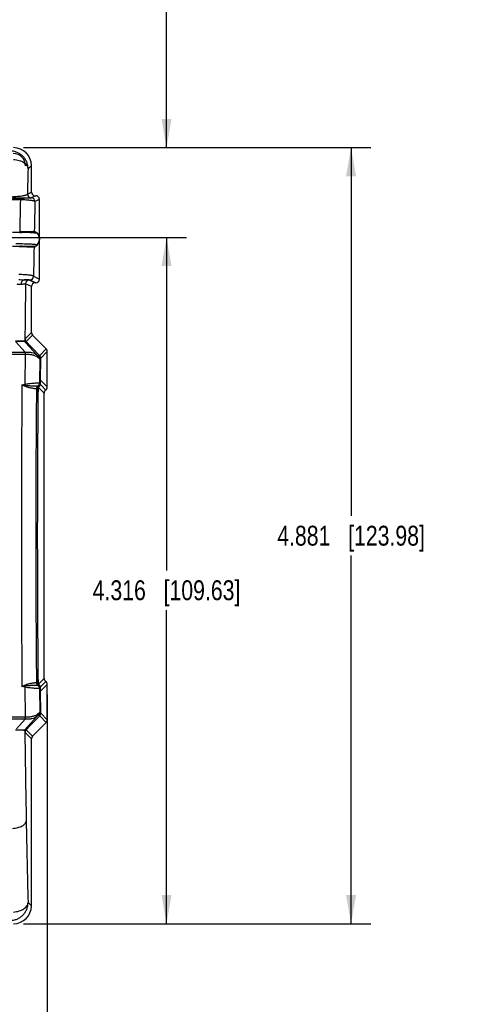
# Model space of a CAD drawing. Header units: inches. Extents: x 0 to 34, y 0 to 22.
# Tile 15 of 45: x 11 to 13.8, y 4.9 to 11.1. Entities that reach past the tile are written whole.
import ezdxf

# ---------------------------------------------------------------- set-up
doc = ezdxf.new("R2010")
doc.units = ezdxf.units.IN
doc.header["$LTSCALE"] = 1.87
doc.header["$MEASUREMENT"] = 0
doc.layers.get('0').update_dxf_attribs({"linetype": 'CONTINUOUS'})
doc.layers.add('DIMENSIONS', color=7, linetype='CONTINUOUS')
doc.styles.get("Standard").update_dxf_attribs({"font": 'txt', "width": 0.8})
doc.dimstyles.new('DIMSTYLE_1', dxfattribs={"dimtxt": 0.125, "dimasz": 0.18, "dimexe": 0.18, "dimexo": 0.0625, "dimgap": 0.09, "dimtad": 0, "dimtih": 1, "dimtoh": 1, "dimdec": 3, "dimzin": 4, "dimdsep": 46, "dimtxsty": 'STANDARD', "dimblk": '_FILLED', "dimblk1": '_FILLED', "dimblk2": '_FILLED', "dimcen": 0.09, "dimadec": 0, "dimazin": 0, "dimtp": 0.01, "dimtm": 0.01, "dimtfac": 1, "dimtdec": 3, "dimtofl": 0, "dimtmove": 0, "dimatfit": 3, "dimldrblk": '_FILLED', "dimfxl": 1, "dimtolj": 1, "dimtzin": 4, "dimarcsym": 0})

# ---------------------------------------------------------------- blocks, each defined once
blk = doc.blocks.new('_FILLED')
at = {"color": 0, "linetype": 'BYBLOCK'}
blk.add_solid([(0, 0), (-1, 0.174), (-1, -0.174)], dxfattribs=at)
blk = doc.blocks.new('*D3')
at = {"layer": 'DIMENSIONS', "color": 2, "linetype": 'CONTINUOUS'}
for p, q in [((11.1363, 6.8656), (11.1363, 3.8497)), ((7.7563, 6.6429), (7.7563, 3.8497)), ((7.7563, 3.9747), (8.7213, 3.9747)), ((11.1363, 3.9747), (10.1713, 3.9747))]:
    blk.add_line(p, q, dxfattribs=at)
at = {"layer": 'DIMENSIONS', "color": 2, "linetype": 'CONTINUOUS', "xscale": 0.18, "yscale": 0.18, "zscale": 0.18, "rotation": 180}
blk.add_blockref('_FILLED', (7.7563, 3.9747), dxfattribs=at)
at = {"layer": 'DIMENSIONS', "color": 2, "linetype": 'CONTINUOUS', "xscale": 0.18, "yscale": 0.18, "zscale": 0.18}
blk.add_blockref('_FILLED', (11.1363, 3.9747), dxfattribs=at)
at = {"layer": 'DIMENSIONS', "color": 2, "linetype": 'CONTINUOUS', "insert": (9.4463, 4.0372), "char_height": 0.125, "width": 1.325, "attachment_point": 2, "line_spacing_factor": 0.9}
blk.add_mtext('3.380{\\Ftxt.shx;\\W1.000000;\\H0.125000; }[85.85]', dxfattribs=at)
blk = doc.blocks.new('*D7')
at = {"layer": 'DIMENSIONS', "color": 2, "linetype": 'CONTINUOUS'}
for p, q in [((10.9859, 10.3039), (13.1723, 10.3039)), ((13.0473, 10.3039), (13.0473, 7.9884)), ((13.0473, 5.4229), (13.0473, 7.7384)), ((10.9859, 5.4229), (13.1723, 5.4229))]:
    blk.add_line(p, q, dxfattribs=at)
at = {"layer": 'DIMENSIONS', "color": 2, "linetype": 'CONTINUOUS', "xscale": 0.18, "yscale": 0.18, "zscale": 0.18}
for p, rotation in [((13.0473, 10.3039), 90), ((13.0473, 5.4229), 270)]:
    blk.add_blockref('_FILLED', p, dxfattribs=dict(at, rotation=rotation))
at = {"layer": 'DIMENSIONS', "color": 2, "linetype": 'CONTINUOUS', "insert": (13.0473, 7.9259), "char_height": 0.125, "width": 1.425, "attachment_point": 2, "line_spacing_factor": 0.9}
blk.add_mtext('4.881{\\Ftxt.shx;\\W1.000000;\\H0.125000; }[123.98]', dxfattribs=at)
blk = doc.blocks.new('*D8')
at = {"layer": 'DIMENSIONS', "color": 2, "linetype": 'CONTINUOUS'}
for p, q in [((10.3728, 14.4521), (12.0113, 14.4521)), ((11.8863, 14.4521), (11.8863, 12.503)), ((11.8863, 10.3039), (11.8863, 12.253)), ((10.9859, 10.3039), (12.0113, 10.3039))]:
    blk.add_line(p, q, dxfattribs=at)
at = {"layer": 'DIMENSIONS', "color": 2, "linetype": 'CONTINUOUS', "xscale": 0.18, "yscale": 0.18, "zscale": 0.18}
for p, rotation in [((11.8863, 14.4521), 90), ((11.8863, 10.3039), 270)]:
    blk.add_blockref('_FILLED', p, dxfattribs=dict(at, rotation=rotation))
at = {"layer": 'DIMENSIONS', "color": 2, "linetype": 'CONTINUOUS', "insert": (11.8863, 12.4405), "char_height": 0.125, "width": 1.425, "attachment_point": 2, "line_spacing_factor": 0.9}
blk.add_mtext('4.148{\\Ftxt.shx;\\W1.000000;\\H0.125000; }[105.36]', dxfattribs=at)
blk = doc.blocks.new('*D10')
at = {"layer": 'DIMENSIONS', "color": 2, "linetype": 'CONTINUOUS'}
for p, q in [((10.128, 9.7389), (12.0113, 9.7389)), ((11.8863, 9.7389), (11.8863, 7.6453)), ((11.8863, 5.4229), (11.8863, 7.3953)), ((10.9859, 5.4229), (12.0113, 5.4229))]:
    blk.add_line(p, q, dxfattribs=at)
at = {"layer": 'DIMENSIONS', "color": 2, "linetype": 'CONTINUOUS', "xscale": 0.18, "yscale": 0.18, "zscale": 0.18}
for p, rotation in [((11.8863, 9.7389), 90), ((11.8863, 5.4229), 270)]:
    blk.add_blockref('_FILLED', p, dxfattribs=dict(at, rotation=rotation))
at = {"layer": 'DIMENSIONS', "color": 2, "linetype": 'CONTINUOUS', "insert": (11.8863, 7.5828), "char_height": 0.125, "width": 1.425, "attachment_point": 2, "line_spacing_factor": 0.9}
blk.add_mtext('4.316{\\Ftxt.shx;\\W1.000000;\\H0.125000; }[109.63]', dxfattribs=at)

msp = doc.modelspace()

# ---------------------------------------------------------------- linework, layer by layer
at = {"color": 6, "linetype": 'CONTINUOUS'}
for p, q in [((11.0363, 10.191), (11.0152, 10.1699)), ((11.0363, 10.0247), (11.0363, 10.191)), ((11.0112, 10.0121), (11.0363, 10.0247)), ((11.0342, 9.9891), (11.0593, 10.0017)), ((11.0633, 10.0017), (11.0356, 9.9878)), ((11.0863, 9.9787), (11.0586, 9.9648)), ((11.0593, 10.0017), (11.0633, 10.0017)), ((11.0863, 9.7435), (11.0863, 9.9787)), ((10.9167, 9.7719), (11.0619, 9.7719)), ((10.9627, 9.7703), (10.974, 9.7701)), ((10.9781, 9.7719), (10.9781, 9.7764)), ((10.9801, 9.7765), (10.9801, 9.7719)), ((11.0205, 9.7771), (11.0206, 9.7723)), ((11.0216, 9.7724), (11.0215, 9.7772)), ((11.0337, 9.7772), (11.0484, 9.7777)), ((11.0517, 9.7785), (11.0526, 9.7723)), ((11.0546, 9.7794), (11.0545, 9.7783)), ((11.0545, 9.7783), (11.0565, 9.7793)), ((11.0548, 9.7683), (11.0564, 9.7682)), ((11.0564, 9.7682), (11.0573, 9.7682)), ((11.0565, 9.7793), (11.0565, 9.7793)), ((11.0573, 9.7682), (11.0709, 9.7675)), ((11.0686, 9.7703), (11.0619, 9.7719)), ((11.0731, 9.7669), (11.0686, 9.7703)), ((11.0723, 9.7674), (11.0728, 9.7671)), ((11.0731, 9.7669), (11.0728, 9.7671)), ((11.0731, 9.7669), (11.0731, 9.7669)), ((11.079, 9.7596), (11.0731, 9.7669)), ((11.0851, 9.7484), (11.079, 9.7596)), ((11.0878, 9.7391), (11.0851, 9.7484)), ((10.917, 9.6849), (11.06, 9.6849)), ((10.9667, 9.6794), (10.9607, 9.6794)), ((10.9781, 9.6793), (10.9781, 9.6849)), ((10.9801, 9.6849), (10.9801, 9.6793)), ((11.0206, 9.6845), (11.0205, 9.6786)), ((11.0528, 9.6844), (11.0518, 9.677)), ((11.0565, 9.6755), (11.0526, 9.6775)), ((11.0565, 9.6755), (11.0565, 9.6755)), ((11.057, 9.6775), (11.0567, 9.676)), ((11.0575, 9.6847), (11.057, 9.6775)), ((11.06, 9.6849), (11.0675, 9.6869)), ((11.0675, 9.6869), (11.0722, 9.6911)), ((11.072, 9.6913), (11.0719, 9.6916)), ((11.0722, 9.6912), (11.0722, 9.6911)), ((11.0863, 9.4761), (11.0863, 9.7187)), ((11.0494, 9.4946), (11.0863, 9.4761)), ((11.0363, 9.4301), (11, 9.4483)), ((11.0593, 9.4531), (11.023, 9.4713)), ((11.0264, 9.4716), (11.0633, 9.4531)), ((11.0363, 9.1404), (11.0363, 9.4301)), ((11.0633, 9.4531), (11.0593, 9.4531)), ((10.9965, 9.1006), (11.0363, 9.1404)), ((11.0029, 9.0841), (11.043, 9.1242)), ((11.1296, 9.0376), (11.043, 9.1242)), ((10.9366, 9.0842), (10.998, 9.0173)), ((10.9914, 9.0863), (10.9368, 9.0861)), ((10.9989, 9.0789), (10.9914, 9.0863)), ((10.9949, 9.0865), (10.9949, 9.0831)), ((10.9989, 9.0789), (11.071, 9.0002)), ((11.0388, 9.0384), (10.9989, 9.0789)), ((11.0029, 9.0841), (11.0314, 9.0551)), ((11.0314, 9.0551), (11.0415, 9.0449)), ((11.0407, 9.0441), (11.0388, 9.0384)), ((11.0415, 9.0449), (11.0434, 9.0429)), ((10.997, 8.8166), (10.9988, 9.0056)), ((11.0771, 9.0082), (11.0542, 9.0314)), ((11.0896, 8.9746), (11.0742, 8.9872)), ((11.0875, 8.9975), (11.0771, 9.0082)), ((11.0829, 8.9909), (11.0885, 8.9965)), ((11.0885, 8.9965), (11.0875, 8.9975)), ((11.0888, 8.9969), (11.1296, 9.0376)), ((11.0951, 8.9801), (11.0896, 8.9746)), ((11.0937, 8.8435), (11.0951, 8.9801)), ((11.1363, 9.0214), (11.0954, 8.9805)), ((11.1363, 8.7987), (11.1363, 9.0214)), ((11.0896, 8.9746), (11.0882, 8.8242)), ((10.9932, 8.8039), (10.9768, 8.8127)), ((10.9768, 8.8127), (10.9957, 8.8099)), ((10.9958, 8.8099), (10.9991, 8.8093)), ((11.0775, 8.8054), (11.078, 8.8053)), ((11.0781, 8.7953), (11.078, 8.7924)), ((11.0833, 8.8001), (11.0781, 8.8052)), ((11.1163, 8.7608), (11.0807, 8.7963)), ((11.0869, 8.8249), (11.0879, 8.8245)), ((11.0879, 8.8245), (11.0882, 8.8242)), ((11.0882, 8.8242), (11.0935, 8.8189)), ((11.1263, 8.7797), (11.0925, 8.8135)), ((11.0935, 8.8221), (11.0937, 8.8391)), ((11.0935, 8.8189), (11.0935, 8.8221)), ((11.0937, 8.841), (11.0937, 8.8435)), ((11.0937, 8.8391), (11.0937, 8.841)), ((11.094, 8.841), (11.1363, 8.7987)), ((11.068, 8.7864), (11.0678, 8.7867)), ((11.0732, 8.7812), (11.068, 8.7864)), ((11.0733, 8.7658), (11.0732, 8.7779)), ((11.0774, 8.7617), (11.0733, 8.7658)), ((11.0779, 8.7782), (11.0778, 8.7663)), ((11.078, 8.791), (11.0779, 8.7821)), ((11.0779, 8.7821), (11.0779, 8.7782)), ((11.078, 8.7924), (11.078, 8.791)), ((11.1163, 6.9661), (11.1163, 8.7608)), ((11.0678, 6.9402), (11.068, 6.9404)), ((11.068, 6.9404), (11.0732, 6.9456)), ((11.0732, 6.9507), (11.0733, 6.9558)), ((11.0733, 6.961), (11.0774, 6.9651)), ((11.0733, 6.9558), (11.0733, 6.961)), ((11.0778, 6.9606), (11.0779, 6.9487)), ((11.0779, 6.9487), (11.0779, 6.9447)), ((11.0779, 6.9447), (11.078, 6.9358)), ((11.0807, 6.9305), (11.1163, 6.9661)), ((11.0925, 6.9133), (11.1263, 6.9471)), ((10.9768, 6.9142), (10.9932, 6.9229)), ((10.9957, 6.917), (10.9768, 6.9142)), ((10.9991, 6.9175), (10.9957, 6.9169)), ((10.9988, 6.7212), (10.997, 6.9102)), ((11.078, 6.9215), (11.0775, 6.9214)), ((11.078, 6.9358), (11.078, 6.9345)), ((11.078, 6.9345), (11.0781, 6.9316)), ((11.0781, 6.9216), (11.0833, 6.9267)), ((11.0879, 6.9023), (11.0869, 6.902)), ((11.0882, 6.9026), (11.0879, 6.9023)), ((11.0935, 6.908), (11.0882, 6.9026)), ((11.0882, 6.9026), (11.0896, 6.7522)), ((11.0935, 6.9048), (11.0935, 6.908)), ((11.0937, 6.8878), (11.0935, 6.9048)), ((11.0937, 6.8858), (11.0937, 6.8878)), ((11.0937, 6.8833), (11.0937, 6.8858)), ((11.0951, 6.7467), (11.0937, 6.8833)), ((11.1363, 6.9281), (11.094, 6.8858)), ((11.1363, 6.7054), (11.1363, 6.9281)), ((11.0896, 6.7522), (11.0742, 6.7396)), ((11.0896, 6.7522), (11.0951, 6.7467)), ((10.998, 6.7095), (10.9415, 6.648)), ((11.071, 6.7267), (10.9919, 6.6403)), ((11.043, 6.6026), (11.1296, 6.6892)), ((11.0542, 6.6955), (11.0771, 6.7187)), ((11.0771, 6.7187), (11.0875, 6.7293)), ((11.0885, 6.7303), (11.0829, 6.7359)), ((11.0875, 6.7293), (11.0885, 6.7303)), ((11.1296, 6.6892), (11.0888, 6.73)), ((11.0954, 6.7463), (11.1363, 6.7054)), ((10.992, 6.6401), (10.9919, 6.6403)), ((10.9949, 6.6424), (10.995, 6.6395)), ((10.9965, 6.6262), (10.996, 6.6401)), ((11.0363, 6.5864), (10.9965, 6.6262)), ((11.0314, 6.6717), (11.0029, 6.6427)), ((11.043, 6.6026), (11.0029, 6.6427)), ((11.0417, 6.6822), (11.0314, 6.6717)), ((11.0405, 6.6834), (11.0407, 6.6827)), ((11.0363, 5.5358), (11.0363, 6.5864)), ((11.0152, 5.557), (11.0363, 5.5358))]:
    msp.add_line(p, q, dxfattribs=at)
for points in [[(11.0722, 9.6911), (11.0741, 9.6939), (11.077, 9.6984)], [(11.077, 9.6984), (11.0799, 9.7033), (11.0826, 9.7088), (11.085, 9.7146), (11.0858, 9.7167)]]:
    msp.add_lwpolyline(points, dxfattribs=at)
for centre, radius, start, end in [((68.1089, 8.644), 57.1141, 178.46915, 178.62743), ((84.6799, 8.3726), 73.7307, 178.754236, 178.909056), ((11.0342, 10.0121), 0.023, 180.02831, 269.94398), ((11.0355, 9.9648), 0.023, 0.02804, 89.94367), ((78.0421, 8.4303), 67.0012, 178.6876, 178.846263), ((10.8214, -1.418), 11.1892, 89.27614, 89.39255), ((10.9542, 14.4626), 4.6862, 270.1023, 270.41859), ((10.888, 3.614), 6.1567, 88.89772, 89.19923), ((10.9625, 13.3068), 3.5305, 270.42018, 270.81696), ((10.9314, 5.9276), 3.8427, 88.45509, 88.88134), ((10.9848, 11.7292), 1.9526, 270.82222, 271.43382), ((10.9716, 7.4371), 2.3327, 87.95707, 88.44353), ((11.0604, 9.7573), 0.0147, 44.68444, 89.96253), ((11.0616, 9.757), 0.0149, 42.91744, 89.95417), ((11.0122, 9.7164), 0.0779, 39.88862, 41.08704), ((11.0679, 9.7281), 0.0395, 84.85119, 85.61586), ((11.0687, 9.738), 0.0296, 83.90527, 84.8361), ((11.0696, 9.746), 0.0215, 82.72357, 83.88281), ((10.9525, 4.8247), 4.8547, 89.71241, 89.83168), ((10.9766, 9.6749), 0.01, 90, 153.27185), ((10.9547, 5.2387), 4.4407, 89.58192, 89.71397), ((8.4078, 9.7204), 2.6141, 359.08241, 359.21212), ((88.7564, 8.2187), 77.7175, 178.924447, 179.059309), ((11.0593, 9.6999), 0.015, 270.05377, 326.56792), ((11.0391, 9.505), 0.1902, 83.19735, 83.35335), ((11.0263, 9.4946), 0.023, 270.05605, 359.97167), ((96.8093, 8.0721), 85.8204, 179.081156, 179.322713), ((11.023, 9.4483), 0.023, 90.05357, 179.97775), ((11.5388, 9.0747), 0.5429, 178.58214, 179.31628), ((11.57, 9.0739), 0.5741, 177.94171, 178.58299), ((11.8862, 9.0627), 0.8905, 177.56033, 177.94937), ((11.0192, 9.1), 0.0227, 209.59689, 224.21868), ((9.4463, 395.1926), 386.1901, 269.769669, 270.230333), ((9.4463, 408.3303), 399.316, 269.777357, 270.222645), ((11.0666, 8.9746), 0.023, 0.07535, 45.00884), ((11.0722, 8.9805), 0.0228, 29.78318, 44.52523), ((125.9949, 7.8634), 115.0219, 179.527138, 180.472862), ((10.625, 10.7179), 1.9374, 280.46321, 281.00211), ((11.1312, 8.7492), 0.1484, 155.84007, 158.32982), ((10.8291, 8.7814), 0.1691, 9.68109, 11.81401), ((10.9901, 8.8408), 0.0251, 280.67955, 286.0939), ((10.8571, 8.7725), 0.1468, 14.53199, 17.50723), ((11.0908, 8.7866), 0.023, 124.50945, 179.89139), ((11.096, 8.781), 0.0229, 123.76666, 154.3367), ((11.0649, 8.8243), 0.023, 304.68335, 0.56445), ((11.0707, 8.8192), 0.0228, 303.78637, 340.83792), ((121.237, 7.8634), 110.1731, 179.519849, 180.480151), ((12.5339, 8.7919), 1.4608, 180.41868, 180.54927), ((113.4704, 7.8634), 102.3969, 179.49735, 180.50265), ((11.0548, 8.7619), 0.0226, 359.54073, 33.82288), ((11.095, 8.7816), 0.0218, 157.62651, 163.31203), ((11.0936, 8.7821), 0.0203, 154.37975, 157.6354), ((11.0908, 6.9402), 0.023, 180.10833, 235.49081), ((12.557, 6.9348), 1.4839, 179.3862, 179.58234), ((11.096, 6.9454), 0.0228, 179.53635, 188.38116), ((11.0548, 6.9649), 0.0226, 326.18348, 0.45005), ((11.096, 6.9458), 0.0229, 205.66327, 236.23333), ((10.6222, 4.9941), 1.9525, 78.99999, 79.53473), ((11.1338, 6.9788), 0.1513, 201.69183, 204.13398), ((10.8332, 6.9472), 0.1654, 347.28171, 349.44827), ((10.9901, 6.8862), 0.025, 73.887, 79.34192), ((10.8571, 6.9544), 0.1468, 342.49392, 345.46978), ((11.0651, 6.9026), 0.023, 0.08551, 55.58938), ((11.0704, 6.9075), 0.0231, 38.11372, 56.2138), ((11.0708, 6.9077), 0.0227, 0.5841, 38.14233), ((11.0666, 6.7522), 0.023, 314.99112, 359.92469), ((9.4463, -379.4651), 386.1895, 89.769668, 90.230332), ((9.4463, -392.6062), 399.3188, 89.777358, 90.222642), ((11.0723, 6.7463), 0.0228, 315.4546, 0.61193), ((10.942, 4.2704), 2.3703, 88.79248, 89.82154), ((12.4989, 5.1), 2.1547, 134.19203, 134.37397), ((95.7872, 7.643), 84.7982, 180.678049, 181.063688), ((11.543, 6.6522), 0.5471, 180.87712, 181.26688), ((11.02, 6.6267), 0.0235, 165.59596, 181.03911), ((12.129, 5.481), 1.6237, 133.44381, 134.20492), ((11.0192, 6.6269), 0.0228, 135.79237, 165.64861), ((75.3651, 7.2631), 64.3726, 181.063047, 181.518755)]:
    msp.add_arc(centre, radius, start, end, dxfattribs=at)
at = {"color": 7, "linetype": 'CONTINUOUS'}
msp.add_arc((11.06, 9.6999), 0.0149, 270.07116, 324.21525, dxfattribs=at)
at = {"color": 6, "linetype": 'CONTINUOUS'}
for centre, major_axis, ratio, start_param, end_param in [((10.9232, 10.1908), (0.08, 0.08), 0.998783, -0.784789, 0.784789), ((10.9215, 10.1891), (-0.0552, -0.0552), 0.998783, 2.356803, 3.926382), ((11.0593, 10.0247), (0.0206, 0.0103), 0.999239, 2.678371, 4.248559), ((11.0633, 9.9787), (0.0206, 0.0103), 0.999239, -0.463221, 1.106966), ((11.0633, 9.4761), (-0.0206, 0.0103), 0.999239, 2.034627, 3.604814), ((11.0593, 9.4301), (0.0206, -0.0103), 0.999239, 2.034627, 3.604814), ((11.0593, 9.1405), (0.0163, 0.0163), 0.998783, -3.926382, -3.141593), ((11.1133, 9.0214), (-0.0163, -0.0163), 0.998783, 2.356803, 3.141593), ((11.1133, 8.7987), (0.0163, -0.0163), 0.998783, -0.184989, 0.784789), ((11.1393, 8.7607), (-0.0163, 0.0163), 0.998783, -0.184989, 0.784789), ((11.1393, 6.9661), (0.0163, 0.0163), 0.998783, -3.926382, -2.956603), ((11.1133, 6.9281), (0.0163, 0.0163), 0.998783, -0.784789, 0.184989), ((11.1133, 6.7055), (0.0163, -0.0163), 0.998783, 0, 0.784789), ((11.0593, 6.5864), (0.0163, -0.0163), 0.998783, -3.141593, -2.356803), ((10.9232, 5.536), (0.08, -0.08), 0.998783, -0.784789, 0.784789)]:
    msp.add_ellipse(centre, major_axis=major_axis, ratio=ratio, start_param=start_param, end_param=end_param, dxfattribs=at)
for points, knots in [([(11.0152, 10.1699), (11.0152, 10.1772), (11.0138, 10.192), (11.0074, 10.2134), (10.997, 10.2331), (10.9829, 10.2503), (10.9657, 10.2645), (10.9461, 10.2751), (10.9247, 10.2816), (10.9099, 10.2831), (10.9025, 10.2831)], [0, 0, 0, 0, 0.124832, 0.249878, 0.374789, 0.499736, 0.624723, 0.74975, 0.874968, 1, 1, 1, 1]), ([(10.9239, 10.2303), (10.9299, 10.2299), (10.9417, 10.2284), (10.9586, 10.2243), (10.9742, 10.2184), (10.9878, 10.2109), (10.9992, 10.2021), (11.0078, 10.1921), (11.0134, 10.1813), (11.015, 10.1736), (11.0152, 10.1699)], [0, 0, 0, 0, 0.152335, 0.300554, 0.441469, 0.573072, 0.694041, 0.804221, 0.905195, 1, 1, 1, 1]), ([(10.9645, 9.9863), (10.8796, 9.9861), (10.5392, 9.9855), (10.1988, 9.9852), (9.9433, 9.985)], [0, 0, 0, 0, 0.249479, 1, 1, 1, 1]), ([(10.9666, 9.9756), (10.8815, 9.9754), (10.7113, 9.9751), (10.4558, 9.9747), (10.2, 9.9744), (10.0293, 9.9742), (9.944, 9.9741)], [0, 0, 0, 0, 0.249475, 0.499355, 0.749558, 1, 1, 1, 1]), ([(10.9183, 9.9971), (10.9252, 9.9972), (10.9383, 9.9976), (10.9568, 9.9988), (10.9728, 10.0004), (10.9844, 10.0021), (10.9921, 10.0036), (10.9969, 10.0048), (11.0009, 10.0059), (11.0043, 10.0071), (11.007, 10.0082), (11.009, 10.0093), (11.0105, 10.0106), (11.011, 10.0116), (11.0112, 10.0121)], [0, 0, 0, 0, 0.216314, 0.412662, 0.58133, 0.720026, 0.778237, 0.829183, 0.873047, 0.910011, 0.940311, 0.964501, 0.98368, 1, 1, 1, 1]), ([(10.9203, 9.9866), (10.9284, 9.9866), (10.944, 9.9867), (10.9662, 9.9869), (10.9831, 9.9871), (10.9952, 9.9873), (11.0029, 9.9875), (11.0098, 9.9877), (11.0159, 9.9879), (11.021, 9.9881), (11.0253, 9.9883), (11.0283, 9.9884), (11.0303, 9.9886), (11.0315, 9.9887), (11.0325, 9.9888), (11.0332, 9.9889), (11.0338, 9.989), (11.0341, 9.9891), (11.0342, 9.9891)], [0, 0, 0, 0, 0.214045, 0.411424, 0.58406, 0.659721, 0.727956, 0.788579, 0.841508, 0.886777, 0.924433, 0.954519, 0.96674, 0.977089, 0.985574, 0.992206, 0.997002, 1, 1, 1, 1]), ([(11.0356, 9.9878), (11.0353, 9.9878), (11.0347, 9.9877), (11.0336, 9.9876), (11.032, 9.9874), (11.03, 9.9873), (11.0273, 9.9872), (11.0227, 9.987), (11.0154, 9.9868), (11.0052, 9.9866), (10.9931, 9.9864), (10.9793, 9.9863), (10.9696, 9.9863), (10.9645, 9.9863)], [0, 0, 0, 0, 0.009795, 0.025414, 0.047535, 0.076817, 0.113907, 0.159172, 0.273502, 0.418041, 0.590392, 0.787194, 1, 1, 1, 1]), ([(10.9666, 9.9756), (10.9665, 9.977), (10.9663, 9.9796), (10.9659, 9.9826), (10.9655, 9.9845), (10.9652, 9.9853), (10.965, 9.9858), (10.9648, 9.9861), (10.9647, 9.9863), (10.9645, 9.9863)], [0, 0, 0, 0, 0.397988, 0.706306, 0.820913, 0.907373, 0.940034, 0.9659, 1, 1, 1, 1]), ([(11.0586, 9.9648), (11.0584, 9.9652), (11.058, 9.9657), (11.0572, 9.9663), (11.056, 9.967), (11.054, 9.9678), (11.0511, 9.9686), (11.0475, 9.9695), (11.0412, 9.9707), (11.0317, 9.972), (11.0183, 9.9733), (11.0027, 9.9744), (10.9851, 9.9752), (10.9729, 9.9755), (10.9666, 9.9756)], [0, 0, 0, 0, 0.01258, 0.020971, 0.030995, 0.056273, 0.088831, 0.128798, 0.176172, 0.292893, 0.437501, 0.607129, 0.797108, 1, 1, 1, 1]), ([(11.0484, 9.7777), (11.0492, 9.7778), (11.0506, 9.7778), (11.0523, 9.778), (11.0533, 9.7781), (11.0539, 9.7782), (11.0543, 9.7782), (11.0545, 9.7783), (11.0545, 9.7783)], [0, 0, 0, 0, 0.396852, 0.69547, 0.808016, 0.896135, 0.959982, 1, 1, 1, 1]), ([(11.0551, 9.779), (11.0551, 9.7789), (11.0553, 9.7787), (11.0556, 9.7779), (11.056, 9.7766), (11.0564, 9.7746), (11.0567, 9.773), (11.0568, 9.7722)], [0, 0, 0, 0, 0.059028, 0.13616, 0.347637, 0.636244, 1, 1, 1, 1]), ([(11.0565, 9.7793), (11.0566, 9.7793), (11.0567, 9.7791), (11.0568, 9.7788), (11.0569, 9.7782), (11.057, 9.7774), (11.0571, 9.7764), (11.0573, 9.7746), (11.0574, 9.7732), (11.0574, 9.7722)], [0, 0, 0, 0, 0.023043, 0.073224, 0.153347, 0.263714, 0.404193, 0.574227, 1, 1, 1, 1]), ([(11.0719, 9.7663), (11.074, 9.7638), (11.0778, 9.7586), (11.0807, 9.7529), (11.0819, 9.7501)], [0, 0, 0, 0, 0.51587, 1, 1, 1, 1]), ([(11.0723, 9.7674), (11.0728, 9.7668), (11.0747, 9.7646), (11.0765, 9.7623), (11.0777, 9.7606)], [0, 0, 0, 0, 0.256366, 1, 1, 1, 1]), ([(11.0777, 9.7606), (11.0783, 9.7597), (11.0805, 9.7563), (11.0824, 9.7526), (11.0836, 9.7498)], [0, 0, 0, 0, 0.258032, 1, 1, 1, 1]), ([(11.0819, 9.7501), (11.0831, 9.747), (11.085, 9.7408), (11.0856, 9.7342), (11.0855, 9.731)], [0, 0, 0, 0, 0.50385, 1, 1, 1, 1]), ([(11.0855, 9.731), (11.0855, 9.7278), (11.0848, 9.7212), (11.0831, 9.7148), (11.0819, 9.7116)], [0, 0, 0, 0, 0.48826, 1, 1, 1, 1]), ([(11.087, 9.7307), (11.0869, 9.7274), (11.0861, 9.7208), (11.0841, 9.7144), (11.0829, 9.7112)], [0, 0, 0, 0, 0.487127, 1, 1, 1, 1]), ([(11.0878, 9.7391), (11.0874, 9.7413), (11.0863, 9.7457), (11.0845, 9.7498), (11.0834, 9.7518)], [0, 0, 0, 0, 0.494235, 1, 1, 1, 1]), ([(11.0836, 9.7498), (11.0848, 9.7468), (11.0866, 9.7405), (11.0871, 9.7339), (11.087, 9.7307)], [0, 0, 0, 0, 0.503953, 1, 1, 1, 1]), ([(11.0858, 9.7167), (11.087, 9.7204), (11.0886, 9.7279), (11.0884, 9.7355), (11.0878, 9.7391)], [0, 0, 0, 0, 0.514326, 1, 1, 1, 1]), ([(11.0611, 9.6939), (11.0584, 9.6942), (11.0521, 9.6949), (11.0415, 9.6956), (11.0287, 9.6964), (11.0077, 9.6973), (10.9775, 9.6982), (10.9523, 9.6985), (10.9389, 9.6986)], [0, 0, 0, 0, 0.068352, 0.155393, 0.260517, 0.382581, 0.671012, 1, 1, 1, 1]), ([(10.9766, 9.6849), (10.9736, 9.6849), (10.9691, 9.6844), (10.9641, 9.6826), (10.9615, 9.681), (10.9602, 9.68), (10.9597, 9.6795)], [0, 0, 0, 0, 0.494941, 0.744882, 0.871293, 1, 1, 1, 1]), ([(11.0467, 9.6781), (11.0436, 9.6782), (11.0361, 9.6785), (11.023, 9.6788), (11.0062, 9.6791), (10.9938, 9.6792), (10.9871, 9.6793)], [0, 0, 0, 0, 0.154409, 0.37683, 0.661926, 1, 1, 1, 1]), ([(11.0526, 9.6775), (11.0525, 9.6775), (11.0523, 9.6776), (11.0519, 9.6776), (11.0514, 9.6777), (11.0504, 9.6778), (11.0488, 9.6779), (11.0475, 9.678), (11.0467, 9.6781)], [0, 0, 0, 0, 0.039756, 0.103504, 0.191642, 0.304281, 0.603133, 1, 1, 1, 1]), ([(11.0571, 9.6847), (11.0569, 9.6833), (11.0566, 9.6809), (11.0561, 9.6785), (11.0558, 9.6775)], [0, 0, 0, 0, 0.583779, 1, 1, 1, 1]), ([(11.0719, 9.6916), (11.0718, 9.6918), (11.0715, 9.692), (11.0709, 9.6922), (11.0701, 9.6925), (11.0689, 9.6928), (11.0675, 9.693), (11.0651, 9.6934), (11.0631, 9.6937), (11.0616, 9.6939)], [0, 0, 0, 0, 0.036829, 0.096344, 0.181135, 0.291991, 0.429217, 0.592941, 1, 1, 1, 1]), ([(11.0717, 9.6905), (11.0727, 9.6919), (11.0764, 9.6972), (11.0798, 9.7028), (11.0818, 9.7071)], [0, 0, 0, 0, 0.267139, 1, 1, 1, 1]), ([(11.0819, 9.7116), (11.0814, 9.7099), (11.0786, 9.703), (11.075, 9.6964), (11.0719, 9.6916)], [0, 0, 0, 0, 0.235012, 1, 1, 1, 1]), ([(11.0829, 9.7112), (11.0822, 9.7095), (11.0792, 9.7026), (11.0753, 9.696), (11.072, 9.6913)], [0, 0, 0, 0, 0.234048, 1, 1, 1, 1]), ([(11.0818, 9.7071), (11.0822, 9.7079), (11.0837, 9.711), (11.085, 9.7143), (11.0858, 9.7167)], [0, 0, 0, 0, 0.258767, 1, 1, 1, 1]), ([(11.0494, 9.4946), (11.0492, 9.495), (11.0488, 9.4955), (11.048, 9.4961), (11.0467, 9.4968), (11.0447, 9.4976), (11.0417, 9.4986), (11.0379, 9.4995), (11.0315, 9.5007), (11.0218, 9.502), (11.0084, 9.5034), (10.9929, 9.5044), (10.9758, 9.5052), (10.9639, 9.5055), (10.9578, 9.5055)], [0, 0, 0, 0, 0.013115, 0.02186, 0.032312, 0.058673, 0.09259, 0.1341, 0.183082, 0.302663, 0.448652, 0.617206, 0.803296, 1, 1, 1, 1]), ([(10.9742, 9.4437), (10.9722, 9.4436), (10.968, 9.4433), (10.9613, 9.4433), (10.954, 9.4436), (10.949, 9.4442), (10.9464, 9.4445)], [0, 0, 0, 0, 0.21661, 0.455896, 0.717426, 1, 1, 1, 1]), ([(10.9565, 9.4743), (10.9627, 9.4738), (10.9743, 9.4731), (10.986, 9.4729), (10.9914, 9.4728)], [0, 0, 0, 0, 0.533075, 1, 1, 1, 1]), ([(10.9742, 9.4437), (10.9739, 9.4454), (10.9735, 9.4489), (10.974, 9.4557), (10.9762, 9.4623), (10.98, 9.4675), (10.9834, 9.4704), (10.9873, 9.4723), (10.99, 9.4727), (10.9914, 9.4728)], [0, 0, 0, 0, 0.136715, 0.274759, 0.539968, 0.664338, 0.781791, 0.893143, 1, 1, 1, 1]), ([(11, 9.4483), (10.9998, 9.448), (10.9994, 9.4477), (10.9986, 9.4473), (10.9974, 9.4469), (10.9955, 9.4464), (10.9926, 9.4458), (10.989, 9.4452), (10.9828, 9.4445), (10.9778, 9.444), (10.9742, 9.4437)], [0, 0, 0, 0, 0.036122, 0.062364, 0.094821, 0.179278, 0.29039, 0.428273, 0.592923, 1, 1, 1, 1]), ([(11.023, 9.4713), (11.0229, 9.4713), (11.0226, 9.4714), (11.022, 9.4715), (11.0213, 9.4716), (11.0203, 9.4717), (11.0191, 9.4718), (11.017, 9.4719), (11.0139, 9.4721), (11.0095, 9.4723), (11.0042, 9.4724), (10.9981, 9.4726), (10.9937, 9.4727), (10.9914, 9.4728)], [0, 0, 0, 0, 0.010431, 0.027807, 0.052224, 0.083701, 0.122233, 0.16781, 0.279969, 0.419861, 0.587114, 0.780894, 1, 1, 1, 1]), ([(10.9914, 9.4728), (10.9939, 9.4727), (10.9987, 9.4727), (11.0055, 9.4725), (11.0114, 9.4724), (11.0164, 9.4723), (11.0199, 9.4721), (11.0221, 9.472), (11.0235, 9.4719), (11.0245, 9.4718), (11.0254, 9.4718), (11.0259, 9.4717), (11.0263, 9.4716), (11.0264, 9.4716)], [0, 0, 0, 0, 0.217595, 0.412048, 0.581078, 0.722813, 0.835823, 0.881131, 0.918963, 0.949532, 0.973064, 0.989794, 1, 1, 1, 1]), ([(10.9914, 9.0863), (10.9912, 9.0862), (10.9906, 9.0861), (10.989, 9.0858), (10.9862, 9.0855), (10.9815, 9.0851), (10.9753, 9.0848), (10.9673, 9.0845), (10.9579, 9.0843), (10.9476, 9.0842), (10.9403, 9.0842), (10.9366, 9.0842)], [0, 0, 0, 0, 0.013113, 0.031601, 0.087048, 0.170668, 0.28513, 0.431545, 0.605022, 0.797615, 1, 1, 1, 1]), ([(10.9965, 9.1006), (10.9964, 9.0986), (10.9969, 9.0944), (10.9984, 9.0905), (10.9994, 9.0887)], [0, 0, 0, 0, 0.492994, 1, 1, 1, 1]), ([(11.0029, 9.0841), (11.0028, 9.0841), (11.0025, 9.0842), (11.0018, 9.0839), (11.0005, 9.0832), (10.9988, 9.0819), (10.9975, 9.0808), (10.9968, 9.0802)], [0, 0, 0, 0, 0.043799, 0.110442, 0.321178, 0.626569, 1, 1, 1, 1]), ([(11.0542, 9.0314), (11.0535, 9.0321), (11.052, 9.0336), (11.0499, 9.0358), (11.0477, 9.0379), (11.0456, 9.0399), (11.044, 9.0414), (11.0428, 9.0425), (11.0421, 9.0431), (11.0416, 9.0436), (11.0413, 9.0438), (11.0411, 9.0439), (11.0409, 9.044), (11.0408, 9.0441), (11.0407, 9.0441), (11.0407, 9.0441)], [0, 0, 0, 0, 0.166136, 0.333502, 0.499298, 0.657179, 0.79828, 0.858827, 0.910135, 0.950283, 0.965785, 0.978265, 0.987779, 0.994409, 1, 1, 1, 1]), ([(10.998, 9.0173), (11.0052, 9.0178), (11.016, 9.018), (11.03, 9.0168), (11.0427, 9.0146), (11.057, 9.0101), (11.0669, 9.0038), (11.071, 9.0001)], [0, 0, 0, 0, 0.284332, 0.419689, 0.548749, 0.786963, 1, 1, 1, 1]), ([(10.9988, 9.0056), (10.9987, 9.0078), (10.9985, 9.0117), (10.9982, 9.0156), (10.998, 9.0173)], [0, 0, 0, 0, 0.553088, 1, 1, 1, 1]), ([(10.9988, 9.0056), (11.0063, 9.0056), (11.0208, 9.005), (11.0414, 9.002), (11.0595, 8.9965), (11.0699, 8.9906), (11.0742, 8.9872)], [0, 0, 0, 0, 0.284823, 0.551692, 0.791199, 1, 1, 1, 1]), ([(11.071, 9.0002), (11.0717, 8.9994), (11.0729, 8.9976), (11.0741, 8.9944), (11.0745, 8.9909), (11.0744, 8.9884), (11.0742, 8.9872)], [0, 0, 0, 0, 0.231089, 0.47207, 0.727714, 1, 1, 1, 1]), ([(11.071, 9.0002), (11.0718, 8.9994), (11.0734, 8.998), (11.0757, 8.996), (11.0777, 8.9943), (11.0794, 8.9929), (11.0806, 8.992), (11.0814, 8.9915), (11.0818, 8.9912), (11.0822, 8.991), (11.0825, 8.9909), (11.0828, 8.9908), (11.0829, 8.9909)], [0, 0, 0, 0, 0.225066, 0.4253, 0.597442, 0.739272, 0.849943, 0.893398, 0.928966, 0.956889, 0.977523, 1, 1, 1, 1]), ([(11.0951, 8.9801), (11.0951, 8.9822), (11.0946, 8.9863), (11.0931, 8.9901), (11.0921, 8.9919)], [0, 0, 0, 0, 0.497145, 1, 1, 1, 1]), ([(11.0678, 8.7867), (11.0677, 8.7867), (11.0675, 8.7867), (11.0671, 8.7867), (11.0666, 8.7867), (11.0656, 8.7868), (11.0639, 8.787), (11.0615, 8.7872), (11.0584, 8.7876), (11.0547, 8.788), (11.0505, 8.7886), (11.0438, 8.7896), (11.0364, 8.791), (11.0285, 8.7926), (11.0219, 8.7941), (11.0149, 8.7959), (11.0052, 8.7988), (10.998, 8.8017), (10.9932, 8.8039)], [0, 0, 0, 0, 0.002885, 0.00779, 0.014734, 0.023715, 0.047766, 0.079887, 0.119984, 0.167875, 0.22337, 0.286282, 0.432901, 0.515666, 0.604029, 0.697385, 0.795207, 1, 1, 1, 1]), ([(10.997, 8.8166), (11.0024, 8.8177), (11.013, 8.8195), (11.0285, 8.8211), (11.0429, 8.8226), (11.0557, 8.8237), (11.0667, 8.8245), (11.0745, 8.8249), (11.0797, 8.825), (11.0827, 8.8251), (11.085, 8.825), (11.0863, 8.8249), (11.0869, 8.8249)], [0, 0, 0, 0, 0.182136, 0.356521, 0.517524, 0.661131, 0.783894, 0.882887, 0.922622, 0.955514, 0.981365, 1, 1, 1, 1]), ([(10.9991, 8.8093), (11.0042, 8.8088), (11.0118, 8.8081), (11.0217, 8.8072), (11.0308, 8.8065), (11.0412, 8.806), (11.0525, 8.8058), (11.0618, 8.8056), (11.0683, 8.8055), (11.0724, 8.8055), (11.0746, 8.8055), (11.0762, 8.8054), (11.0771, 8.8054), (11.0775, 8.8054)], [0, 0, 0, 0, 0.195927, 0.289632, 0.37948, 0.545389, 0.689859, 0.809641, 0.902427, 0.938057, 0.966289, 0.986982, 1, 1, 1, 1]), ([(11.0869, 8.8249), (11.0869, 8.823), (11.0866, 8.8192), (11.0848, 8.8138), (11.0817, 8.8091), (11.079, 8.8065), (11.0775, 8.8054)], [0, 0, 0, 0, 0.250998, 0.501543, 0.751263, 1, 1, 1, 1]), ([(11.0781, 8.8052), (11.0797, 8.8063), (11.0825, 8.8088), (11.0857, 8.8134), (11.0877, 8.8186), (11.0882, 8.8223), (11.0882, 8.8242)], [0, 0, 0, 0, 0.249879, 0.500048, 0.750159, 1, 1, 1, 1]), ([(11.0732, 8.7812), (11.0732, 8.7823), (11.0733, 8.7846), (11.0738, 8.7868), (11.0741, 8.7878)], [0, 0, 0, 0, 0.494868, 1, 1, 1, 1]), ([(10.9932, 6.9229), (10.998, 6.9251), (11.0052, 6.928), (11.0149, 6.931), (11.0219, 6.9328), (11.0285, 6.9342), (11.0364, 6.9359), (11.0438, 6.9372), (11.0505, 6.9382), (11.0547, 6.9388), (11.0584, 6.9393), (11.0615, 6.9396), (11.0639, 6.9399), (11.0656, 6.94), (11.0666, 6.9401), (11.0671, 6.9402), (11.0675, 6.9402), (11.0677, 6.9402), (11.0678, 6.9402)], [0, 0, 0, 0, 0.204793, 0.302615, 0.395971, 0.484335, 0.5671, 0.713719, 0.776631, 0.832126, 0.880017, 0.920113, 0.952234, 0.976285, 0.985266, 0.99221, 0.997115, 1, 1, 1, 1]), ([(11.0753, 6.9359), (11.0751, 6.9364), (11.0742, 6.9384), (11.0737, 6.9405), (11.0734, 6.9421)], [0, 0, 0, 0, 0.247104, 1, 1, 1, 1]), ([(11.0869, 6.902), (11.0863, 6.9019), (11.085, 6.9018), (11.0827, 6.9018), (11.0797, 6.9018), (11.0745, 6.902), (11.0667, 6.9024), (11.0557, 6.9031), (11.0429, 6.9043), (11.0285, 6.9057), (11.013, 6.9074), (11.0024, 6.9091), (10.997, 6.9102)], [0, 0, 0, 0, 0.018637, 0.044489, 0.077381, 0.117116, 0.21611, 0.338873, 0.48248, 0.643482, 0.817865, 1, 1, 1, 1]), ([(11.0775, 6.9214), (11.0771, 6.9214), (11.0762, 6.9214), (11.0746, 6.9214), (11.0724, 6.9214), (11.0683, 6.9213), (11.0618, 6.9213), (11.0525, 6.9211), (11.0412, 6.9208), (11.0308, 6.9203), (11.0217, 6.9196), (11.0118, 6.9187), (11.0042, 6.918), (10.9991, 6.9175)], [0, 0, 0, 0, 0.013019, 0.033712, 0.061944, 0.097573, 0.190355, 0.310133, 0.454603, 0.620514, 0.710364, 0.804071, 1, 1, 1, 1]), ([(11.0775, 6.9214), (11.079, 6.9203), (11.0817, 6.9178), (11.0848, 6.913), (11.0866, 6.9076), (11.0869, 6.9038), (11.0869, 6.902)], [0, 0, 0, 0, 0.24874, 0.498463, 0.749004, 1, 1, 1, 1]), ([(11.071, 6.7267), (11.0669, 6.723), (11.057, 6.7168), (11.0427, 6.7122), (11.03, 6.7101), (11.016, 6.7088), (11.0052, 6.709), (10.998, 6.7095)], [0, 0, 0, 0, 0.213038, 0.451254, 0.580314, 0.715669, 1, 1, 1, 1]), ([(10.998, 6.7095), (10.9982, 6.7113), (10.9985, 6.7151), (10.9987, 6.719), (10.9988, 6.7212)], [0, 0, 0, 0, 0.446914, 1, 1, 1, 1]), ([(11.0742, 6.7396), (11.0721, 6.738), (11.0675, 6.7349), (11.0599, 6.731), (11.0513, 6.7278), (11.0419, 6.7253), (11.0318, 6.7234), (11.0174, 6.7216), (11.0063, 6.7211), (10.9988, 6.7212)], [0, 0, 0, 0, 0.100553, 0.208982, 0.325063, 0.44853, 0.578947, 0.715454, 1, 1, 1, 1]), ([(11.0407, 6.6827), (11.0407, 6.6827), (11.0408, 6.6827), (11.0409, 6.6828), (11.0411, 6.6829), (11.0413, 6.683), (11.0416, 6.6833), (11.0421, 6.6837), (11.0428, 6.6843), (11.044, 6.6854), (11.0456, 6.6869), (11.0477, 6.6889), (11.0499, 6.6911), (11.052, 6.6933), (11.0535, 6.6947), (11.0542, 6.6955)], [0, 0, 0, 0, 0.005575, 0.012183, 0.021671, 0.034129, 0.049614, 0.089758, 0.141074, 0.201632, 0.342753, 0.500663, 0.666478, 0.833855, 1, 1, 1, 1]), ([(11.071, 6.7267), (11.0717, 6.7275), (11.0729, 6.7293), (11.0741, 6.7324), (11.0745, 6.736), (11.0744, 6.7384), (11.0742, 6.7396)], [0, 0, 0, 0, 0.231092, 0.472074, 0.727717, 1, 1, 1, 1]), ([(11.0829, 6.7359), (11.0828, 6.736), (11.0825, 6.736), (11.0822, 6.7358), (11.0818, 6.7356), (11.0814, 6.7354), (11.0806, 6.7348), (11.0794, 6.7339), (11.0777, 6.7326), (11.0757, 6.7309), (11.0734, 6.7289), (11.0718, 6.7274), (11.071, 6.7267)], [0, 0, 0, 0, 0.022424, 0.043058, 0.070999, 0.1066, 0.150098, 0.260852, 0.402711, 0.574776, 0.774901, 1, 1, 1, 1]), ([(10.9366, 6.6427), (10.9406, 6.6427), (10.9484, 6.6426), (10.9596, 6.6425), (10.9694, 6.6422), (10.9775, 6.6419), (10.983, 6.6416), (10.9864, 6.6413), (10.9883, 6.6411), (10.9897, 6.6409), (10.9907, 6.6407), (10.9914, 6.6405), (10.9918, 6.6404), (10.9919, 6.6403)], [0, 0, 0, 0, 0.216974, 0.421649, 0.602172, 0.749587, 0.859426, 0.901129, 0.934663, 0.960604, 0.979628, 0.99246, 1, 1, 1, 1]), ([(10.9979, 6.6457), (10.9986, 6.6451), (10.9998, 6.6441), (11.0011, 6.6433), (11.0017, 6.643)], [0, 0, 0, 0, 0.577254, 1, 1, 1, 1]), ([(11.0017, 6.643), (11.0019, 6.6429), (11.0023, 6.6427), (11.0028, 6.6427), (11.0029, 6.6427)], [0, 0, 0, 0, 0.6297, 1, 1, 1, 1]), ([(11.0125, 6.6599), (11.0162, 6.6634), (11.0216, 6.6684), (11.0277, 6.674), (11.0307, 6.6766), (11.0327, 6.6782), (11.0344, 6.6797), (11.0359, 6.6809), (11.0372, 6.6819), (11.0383, 6.6827), (11.0391, 6.6831), (11.0396, 6.6834), (11.0399, 6.6835), (11.0401, 6.6836), (11.0403, 6.6836), (11.0404, 6.6835), (11.0405, 6.6835), (11.0405, 6.6834)], [0, 0, 0, 0, 0.419522, 0.595359, 0.672655, 0.742292, 0.803881, 0.857039, 0.901395, 0.93682, 0.963586, 0.973847, 0.982116, 0.988504, 0.993221, 0.996732, 1, 1, 1, 1]), ([(10.9177, 6.0222), (10.9233, 6.0227), (10.9345, 6.024), (10.9505, 6.0274), (10.9651, 6.0321), (10.9778, 6.0378), (10.9869, 6.0436), (10.9929, 6.0486), (10.9976, 6.0535), (11.0011, 6.0589), (11.0031, 6.0646), (11.0035, 6.0674), (11.0036, 6.0688)], [0, 0, 0, 0, 0.164102, 0.321964, 0.469403, 0.603744, 0.723253, 0.777342, 0.827729, 0.918415, 0.960006, 1, 1, 1, 1]), ([(10.9025, 5.4437), (10.9099, 5.4437), (10.9247, 5.4452), (10.9461, 5.4517), (10.9657, 5.4623), (10.9829, 5.4765), (10.997, 5.4938), (11.0074, 5.5135), (11.0138, 5.5348), (11.0152, 5.5496), (11.0152, 5.557)], [0, 0, 0, 0, 0.12503, 0.250245, 0.375268, 0.500255, 0.625204, 0.750119, 0.875169, 1, 1, 1, 1]), ([(10.9239, 5.4966), (10.9299, 5.497), (10.9417, 5.4985), (10.9586, 5.5026), (10.9742, 5.5085), (10.9878, 5.5159), (10.9992, 5.5248), (11.0078, 5.5347), (11.0134, 5.5455), (11.015, 5.5532), (11.0152, 5.557)], [0, 0, 0, 0, 0.152335, 0.300555, 0.44147, 0.573074, 0.694042, 0.804222, 0.905196, 1, 1, 1, 1])]:
    msp.add_open_spline(points, degree=3, knots=knots, dxfattribs=at)
msp.add_open_spline([(11.0922, 8.8117), (11.093, 8.814), (11.0935, 8.8164), (11.0935, 8.8189)], degree=3, dxfattribs=at)

# ---------------------------------------------------------------- dimensions: what is measured, and where the dimension line sits
at = {"layer": 'DIMENSIONS', "color": 2, "linetype": 'CONTINUOUS'}
for base, p1, p2, picture, middle in [((11.8863, 14.4521), (10.9859, 10.3039), (10.3728, 14.4521), '*D8', (11.7363, 12.378)), ((13.0473, 10.3039), (10.9859, 5.4229), (10.9859, 10.3039), '*D7', (12.8973, 7.8634)), ((11.8863, 9.7389), (10.9859, 5.4229), (10.128, 9.7389), '*D10', (11.7363, 7.5203))]:
    dim = msp.add_linear_dim(base=base, p1=p1, p2=p2, angle=90, dimstyle='DIMSTYLE_1', dxfattribs=at)
    dim.commit()
    dim.dimension.update_dxf_attribs({"geometry": picture, "text_midpoint": middle, "dimtype": 160})
dim = msp.add_linear_dim(base=(11.1363, 3.9747), p1=(7.7563, 6.6429), p2=(11.1363, 6.8656), dimstyle='DIMSTYLE_1', dxfattribs=at)
dim.commit()
dim.dimension.update_dxf_attribs({"geometry": '*D3', "text_midpoint": (9.2963, 3.9747), "dimtype": 160})

doc.saveas('drawing.dxf')
